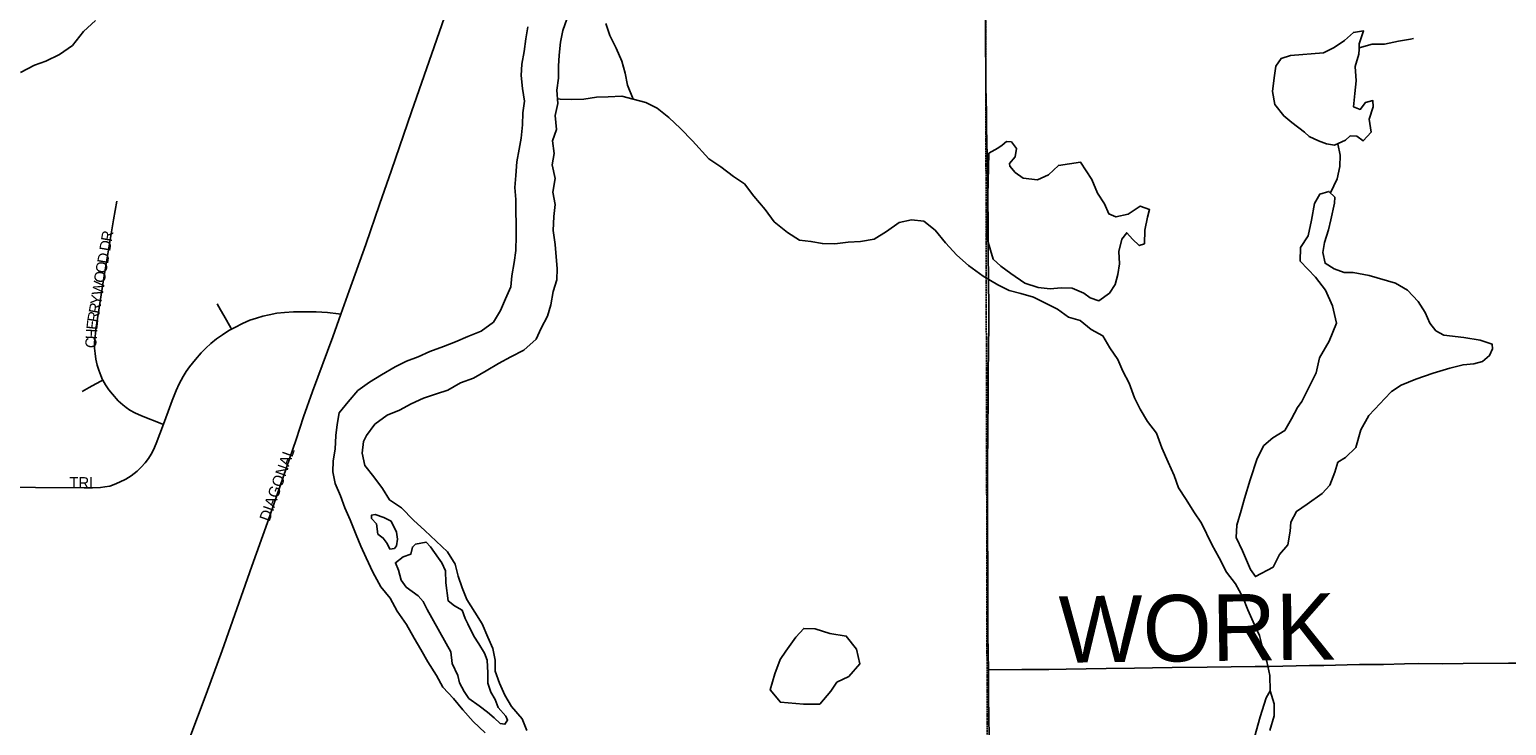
# Model space of a CAD drawing. Header units: feet. Extents: x 2113747 to 2516209, y 960708 to 1356798.
# Tile 152 of 253: x 2294635 to 2301306, y 1176686 to 1179827. Entities that reach past the tile are written whole.
import ezdxf

# ---------------------------------------------------------------- set-up
doc = ezdxf.new("R2010")
doc.units = ezdxf.units.FT
doc.header["$LTSCALE"] = 50
doc.header["$MEASUREMENT"] = 0
doc.linetypes.add('OhDOT_USTN3', pattern=[0.22, 0.165, -0.055])
for name, color, linetype in [('0_Xref', 7, 'Continuous'), ('GM_X_City_Street', 251, 'Continuous'), ('GM_X_City_Street_Text', 251, 'Continuous'), ('GM_X_Major_River', 5, 'Continuous'), ('GM_X_Minor_Lake', 5, 'Continuous'), ('GM_X_Minor_River', 5, 'Continuous'), ('GM_X_Township', 251, 'OhDOT_USTN3'), ('GM_X_Township_Road', 4, 'Continuous'), ('GM_X_Township_Road_Text', 4, 'Continuous')]:
    doc.layers.add(name, color=color, linetype=linetype)
doc.styles.add('Styledgn030', font='dgn030.shx')

# ---------------------------------------------------------------- blocks, each defined once
blk = doc.blocks.new('POR')
at = {"layer": 'GM_X_City_Street', "flags": 128}
for points in [[(2296041.8, 1178543.2), (2296078.9, 1178647.2), (2296153.8, 1178857.3), (2296216.1, 1179037.1), (2296269.6, 1179192.2), (2296359.9, 1179456), (2296497.4, 1179849.4), (2296600.2, 1180143.8), (2296694.7, 1180402.8), (2296732.5, 1180504.3), (2296798.9, 1180678.9), (2296860.1, 1180835.4), (2296869, 1180857.9), (2296877.8, 1180877.4), (2296889.5, 1180900.4), (2296900, 1180921.3), (2296922.7, 1180963.4), (2296995.2, 1181090), (2297087.4, 1181241.6), (2297203.8, 1181428), (2297303.7, 1181593.8), (2297367.1, 1181697.5), (2297460, 1181836.6), (2297490.2, 1181881.2)], [(2294966.4, 1178244.7), (2294965.3, 1178246.7), (2294956.6, 1178265.2), (2294947.7, 1178290.4), (2294940.6, 1178312.3), (2294934.7, 1178339.9), (2294930.9, 1178364.5), (2294928.2, 1178389.4), (2294928.5, 1178414.2), (2294935.9, 1178483.2), (2294969.8, 1178697), (2295014.9, 1178968.7), (2295029.2, 1179052.7)], [(2295548, 1178475.4), (2295544.6, 1178481.4), (2295513.4, 1178536.4), (2295498.4, 1178562.1), (2295482.9, 1178588.6)], [(2295138, 1176017.9), (2295183.4, 1176143.6), (2295273.9, 1176393.6), (2295359.8, 1176631), (2295432.8, 1176827.4), (2295504.6, 1177024.1), (2295600.4, 1177293.1), (2295639.6, 1177404.8), (2295709.5, 1177602.6), (2295765.1, 1177763.7), (2295838.9, 1177977.2), (2295872.5, 1178079.6), (2295913.6, 1178193.4), (2296005.1, 1178440.2), (2296041.8, 1178543.2)], [(2295548, 1178475.4), (2295562, 1178482.9), (2295596.5, 1178499.7), (2295629.9, 1178514.8), (2295659.6, 1178524.8), (2295688.6, 1178533.9), (2295717.8, 1178540.1), (2295752.4, 1178546.4), (2295786.4, 1178550.4), (2295827, 1178553.3), (2295876.4, 1178553.4), (2295929.6, 1178552.8), (2295980.5, 1178549.7), (2296030.7, 1178544.2), (2296041.8, 1178543.2)], [(2295239.7, 1178045.4), (2295261.1, 1178102.8), (2295279.8, 1178152.1), (2295296.7, 1178197.2), (2295310.5, 1178227.7), (2295329.1, 1178261.6), (2295342.2, 1178283.3), (2295358, 1178304.6), (2295384.4, 1178337.5), (2295409.9, 1178367.5), (2295431.7, 1178389.2), (2295454.3, 1178410.4), (2295479.5, 1178430.9), (2295506.1, 1178449.7), (2295534.7, 1178468.2), (2295548, 1178475.4)], [(2294872.1, 1178193), (2294904.7, 1178210.8), (2294935.1, 1178227.5), (2294959.4, 1178240.9), (2294966.4, 1178244.7)], [(2295239.7, 1178045.4), (2295232.8, 1178048), (2295141.3, 1178082.9), (2295110.5, 1178096.8), (2295088.2, 1178109.8), (2295072.1, 1178120.9), (2295055.8, 1178133.6), (2295035.6, 1178151.6), (2295009.7, 1178181.1), (2294993.9, 1178200.4), (2294978.2, 1178223.9), (2294966.4, 1178244.7)], [(2294387.3, 1177762.1), (2294534.5, 1177761.1), (2294662.6, 1177760.1), (2294882.4, 1177758.4), (2294919.8, 1177758.3), (2294955, 1177759.9), (2294974.8, 1177762.4), (2294997.2, 1177766.4), (2295017.6, 1177773.6), (2295041.7, 1177783.8), (2295070, 1177797.5), (2295093.9, 1177812.8), (2295120.5, 1177833.4), (2295138.7, 1177851.9), (2295157.4, 1177871.7), (2295172.3, 1177891.6), (2295184.1, 1177910.1), (2295194.6, 1177929.8), (2295207.1, 1177958), (2295239.7, 1178045.4)]]:
    blk.add_lwpolyline(points, dxfattribs=at)
at = {"layer": 'GM_X_Major_River'}
for p, q in [((2296202.1, 1177595.6), (2296208.5, 1177549.6)), ((2296430.9, 1177208.9), (2296538.3, 1177017.5))]:
    blk.add_line(p, q, dxfattribs=at)
at = {"layer": 'GM_X_Major_River', "flags": 128}
for points in [[(2296143.4, 1177967.1), (2296157, 1177995.2), (2296194.4, 1178045.8), (2296250, 1178086.5), (2296305.7, 1178109.2), (2296359.4, 1178138), (2296415.1, 1178162.7), (2296472.8, 1178183.4), (2296524.6, 1178200.1), (2296582.3, 1178232.8), (2296640, 1178253.6), (2296697.6, 1178286.3), (2296753.3, 1178319.1), (2296808.9, 1178349.8), (2296868.5, 1178380.6), (2296924, 1178429.4), (2296945.4, 1178479.8), (2296974.8, 1178534.2), (2296990.2, 1178584.6), (2296999.6, 1178644.8), (2297017, 1178697.2), (2297018.4, 1178749.3), (2297013.8, 1178801.4), (2297009.2, 1178857.5), (2297000.5, 1178919.5), (2297003.8, 1178983.7), (2297009.2, 1179037.9), (2296998.6, 1179094), (2297009.9, 1179154.3), (2296995.2, 1179216.2), (2297004.6, 1179268.5), (2296998, 1179324.6), (2297015.4, 1179376.9), (2297008.7, 1179439), (2297022.1, 1179493.3), (2297017.4, 1179553.4), (2297024.8, 1179607.6), (2297024.2, 1179661.7), (2297027.7, 1179711.9), (2297033, 1179770.1), (2297044.4, 1179822.4), (2297061.8, 1179874.7)], [(2296886.2, 1179840), (2296876.6, 1179785.8), (2296869, 1179727.7), (2296859.5, 1179671.6), (2296855.9, 1179619.5), (2296862.3, 1179561.4), (2296870.8, 1179503.4), (2296863.2, 1179451.3), (2296861.6, 1179397.2), (2296856.1, 1179337.1), (2296846.5, 1179286.9), (2296836.9, 1179230.8), (2296831.4, 1179168.6), (2296827.8, 1179114.6), (2296832.2, 1179060.5), (2296833.5, 1178896.3), (2296832, 1178830.2), (2296824.4, 1178776.1), (2296812.9, 1178715.9), (2296809.3, 1178665.8), (2296785.7, 1178611.6), (2296762.2, 1178559.3), (2296730.6, 1178507), (2296675, 1178466.5), (2296615.2, 1178442), (2296559.4, 1178417.5), (2296505.7, 1178397.1), (2296443.9, 1178374.6), (2296390.1, 1178350.1), (2296338.3, 1178329.7), (2296286.6, 1178305.2), (2296224.9, 1178268.7), (2296171.2, 1178236.2), (2296117.5, 1178197.8), (2296074, 1178147.4), (2296034.4, 1178097), (2296024.8, 1178044.8), (2296019.2, 1177994.7), (2296015.7, 1177932.6), (2296006.1, 1177880.5), (2296004.5, 1177830.4), (2296014.9, 1177778.4), (2296039.3, 1177722.5), (2296059.7, 1177668.6), (2296084.1, 1177614.7), (2296110.6, 1177546.8), (2296131, 1177494.9), (2296155.3, 1177443.1), (2296185.8, 1177377.2), (2296222.3, 1177311.4), (2296264.7, 1177259.7), (2296295.1, 1177201.8), (2296337.5, 1177142.1), (2296371.9, 1177080.2), (2296402.3, 1177028.4), (2296434.7, 1176972.6), (2296473.2, 1176910.8), (2296501.5, 1176859), (2296549.9, 1176807.3), (2296592.3, 1176755.5), (2296638.6, 1176703.8), (2296693, 1176652.2)], [(2296880.7, 1176663.6), (2296860.3, 1176715.6), (2296811.9, 1176771.3), (2296781.6, 1176823.1), (2296757.2, 1176877), (2296738.8, 1176930.9), (2296738.4, 1176981), (2296728, 1177033), (2296705.6, 1177084.9), (2296679.2, 1177144.7), (2296646.8, 1177196.6), (2296610.4, 1177254.4), (2296590, 1177306.3), (2296571.6, 1177360.2), (2296557.2, 1177414.1), (2296522.8, 1177469.9), (2296472.5, 1177517.6), (2296420.2, 1177565.3), (2296369.8, 1177612.9), (2296315.4, 1177668.6), (2296261.2, 1177704.2), (2296228.9, 1177756.1), (2296190.5, 1177807.8), (2296150.1, 1177859.6), (2296137.7, 1177915.6), (2296143.4, 1177967.1)], [(2296208.5, 1177549.6), (2296232.6, 1177531.8), (2296250.8, 1177507.9), (2296262.9, 1177481.9), (2296282.9, 1177484.1), (2296292.8, 1177496.2), (2296296.6, 1177526.3), (2296292.3, 1177558.3), (2296268, 1177608.1), (2296235.9, 1177623.9), (2296195.8, 1177637.6), (2296179.8, 1177635.5), (2296179.9, 1177619.5), (2296202.1, 1177595.6)], [(2296538.3, 1177017.5), (2296544.7, 1176965.4), (2296569.1, 1176911.6), (2296577.3, 1176877.6), (2296597.6, 1176839.7), (2296619.8, 1176807.8), (2296666, 1176774.1), (2296704.2, 1176746.4), (2296734.4, 1176720.6), (2296760.6, 1176694.8), (2296782.6, 1176690.9), (2296794.4, 1176709), (2296786.3, 1176727), (2296752, 1176766.8), (2296737.8, 1176802.7), (2296719.5, 1176836.6), (2296705.2, 1176876.6), (2296704.9, 1176922.6), (2296702.4, 1176980.7), (2296690.2, 1177012.6), (2296663.9, 1177054.5), (2296641.6, 1177088.4), (2296615.2, 1177144.2), (2296603.1, 1177168.2), (2296588.8, 1177206.1), (2296554.7, 1177225.9), (2296526.5, 1177247.7), (2296515.9, 1177329.7), (2296513.5, 1177383.8), (2296497.2, 1177419.7), (2296483, 1177441.6), (2296446.7, 1177491.4), (2296426.6, 1177513.3), (2296378.7, 1177504.9), (2296364.8, 1177490.8), (2296357, 1177458.6), (2296323.2, 1177446.4), (2296287.4, 1177420.1), (2296301.6, 1177386.1), (2296314, 1177342.2), (2296336.2, 1177310.3), (2296390.5, 1177270.7), (2296412.6, 1177244.8), (2296430.9, 1177208.9)]]:
    blk.add_lwpolyline(points, dxfattribs=at)
at = {"layer": 'GM_X_Minor_Lake'}
for p, q in [((2300480, 1179721.6), (2300330.2, 1179710.4)), ((2298968.7, 1179269.4), (2298959.7, 1178888.8)), ((2300446.9, 1178278.4), (2300382.2, 1178148.7)), ((2298096.4, 1177083.7), (2298050.9, 1177021.2))]:
    blk.add_line(p, q, dxfattribs=at)
at = {"layer": 'GM_X_Minor_Lake', "flags": 128}
for points in [[(2300330.2, 1179710.4), (2300288.3, 1179696.1), (2300264.6, 1179661.9), (2300257, 1179609.8), (2300249.5, 1179547.6), (2300260, 1179489.6), (2300300.3, 1179437.8), (2300336.5, 1179408.1), (2300394.8, 1179364.5), (2300415, 1179344.6), (2300457.1, 1179324.9), (2300493.2, 1179311.1), (2300529.2, 1179305.4), (2300578.9, 1179327.8), (2300600.8, 1179348), (2300630.8, 1179346.2), (2300658.9, 1179324.4), (2300694.6, 1179364.8), (2300686.1, 1179422.8), (2300703.7, 1179479), (2300703.5, 1179507), (2300669.6, 1179498.8), (2300645.8, 1179466.5), (2300615.8, 1179478.3), (2300621.3, 1179538.4), (2300626.8, 1179596.6), (2300622.3, 1179660.6), (2300639.9, 1179716.8), (2300641.7, 1179738.9), (2300641.5, 1179762.9), (2300661.1, 1179821.1), (2300615.2, 1179814.8), (2300575.5, 1179778.4), (2300527.8, 1179746), (2300480, 1179721.6)], [(2298959.7, 1178888.8), (2298976.1, 1178830.8), (2298988.4, 1178790.9), (2299022.6, 1178759.1), (2299066.9, 1178725.4), (2299131.2, 1178681.8), (2299191.2, 1178662.2), (2299245.2, 1178656.7), (2299295.2, 1178661.1), (2299345.1, 1178659.4), (2299397.3, 1178637.8), (2299425.4, 1178616), (2299465.5, 1178602.3), (2299513.2, 1178636.7), (2299538.8, 1178677), (2299550.5, 1178721.1), (2299558.1, 1178769.2), (2299555.7, 1178825.3), (2299569.2, 1178881.5), (2299591, 1178909.7), (2299617.2, 1178881.8), (2299647.4, 1178852), (2299671.3, 1178860.2), (2299672.8, 1178922.3), (2299684.4, 1178980.5), (2299694.1, 1179014.6), (2299652, 1179030.3), (2299598.3, 1178993.8), (2299542.5, 1178981.4), (2299510.4, 1178995.2), (2299490.1, 1179041.1), (2299459.7, 1179088.9), (2299433.3, 1179150.8), (2299382.7, 1179228.5), (2299282.9, 1179213.7), (2299237.3, 1179171.3), (2299187.5, 1179148.9), (2299123.5, 1179156.4), (2299087.3, 1179182.2), (2299063.1, 1179210), (2299061, 1179222), (2299086.8, 1179252.2), (2299092.5, 1179290.4), (2299070.3, 1179320.2), (2299048.3, 1179322.1), (2299028.4, 1179305.9), (2299008.5, 1179291.7), (2298968.7, 1179269.4)], [(2300382.2, 1178148.7), (2300362.4, 1178120.5), (2300334.9, 1178070.2), (2300305.3, 1178017.9), (2300251.6, 1177983.5), (2300209.9, 1177949.1), (2300180.4, 1177890.8), (2300149.1, 1177794.4), (2300123.8, 1177710.1), (2300108.2, 1177655.9), (2300088.8, 1177589.7), (2300085.2, 1177533.6), (2300113.7, 1177473.7), (2300150.3, 1177389.9), (2300172.5, 1177358), (2300252.1, 1177400.7), (2300281.6, 1177457), (2300319.3, 1177501.4), (2300328.8, 1177563.5), (2300332.5, 1177603.6), (2300358.1, 1177651.9), (2300405.8, 1177684.3), (2300473.3, 1177732.9), (2300509, 1177771.2), (2300530.5, 1177829.4), (2300544.2, 1177873.6), (2300580, 1177895.9), (2300625.6, 1177940.3), (2300649, 1178020.6), (2300684.4, 1178084.9), (2300736, 1178139.4), (2300755.8, 1178159.6), (2300787.5, 1178193.9), (2300831.3, 1178222.3), (2300897, 1178248.8), (2300974.7, 1178275.4), (2301050.5, 1178298), (2301110.3, 1178314.5), (2301158.3, 1178318.9), (2301198.1, 1178329.2), (2301229.9, 1178355.5), (2301243.7, 1178385.6), (2301241.5, 1178407.7), (2301187.4, 1178425.3), (2301113.4, 1178436.7), (2301023.4, 1178448), (2300987.2, 1178467.8), (2300961, 1178501.6), (2300938.7, 1178549.5), (2300908.3, 1178599.4), (2300859.9, 1178651.1), (2300805.7, 1178682.7), (2300685.6, 1178717.8), (2300613.5, 1178731.3), (2300573.6, 1178731), (2300527.5, 1178746.6), (2300487.3, 1178772.4), (2300476.9, 1178820.4), (2300484.6, 1178866.5), (2300502.1, 1178922.7), (2300513.8, 1178968.9), (2300529.2, 1179043.1), (2300531, 1179071.1), (2300504.8, 1179096.9), (2300462.9, 1179084.6), (2300439.3, 1179042.4), (2300425.9, 1178966.2), (2300410.4, 1178895.9), (2300376.8, 1178843.6), (2300375.3, 1178781.5), (2300443.8, 1178709.9), (2300488.3, 1178650.2), (2300520.8, 1178580.4), (2300539.4, 1178502.4), (2300506, 1178420), (2300462.6, 1178345.6), (2300446.9, 1178278.4)], [(2298050.9, 1177021.2), (2298025.2, 1176983), (2298001.7, 1176918.7), (2297980.3, 1176846.4), (2298026.7, 1176790.7), (2298130.7, 1176781.5), (2298204.6, 1176782.1), (2298254.1, 1176840.6), (2298281.8, 1176880.8), (2298335.5, 1176907.3), (2298385.1, 1176963.7), (2298370.6, 1177029.7), (2298324.1, 1177089.4), (2298250.1, 1177100.9), (2298184, 1177122.4), (2298132, 1177124), (2298096.4, 1177083.7)], [(2300237.8, 1176663.6), (2300257.3, 1176729.8), (2300256.9, 1176783.9), (2300238.4, 1176841.8), (2300220.7, 1176809.7), (2300193.4, 1176725.3), (2300168.1, 1176633)]]:
    blk.add_lwpolyline(points, dxfattribs=at)
at = {"layer": 'GM_X_Minor_River', "flags": 128}
for points in [[(2297362.3, 1179513.3), (2297335.8, 1179577.1), (2297325.4, 1179631.1), (2297311, 1179685.1), (2297284.6, 1179743), (2297256.1, 1179800.8), (2297237.7, 1179854.8)], [(2294933.7, 1179868.8), (2294878.2, 1179818.3), (2294828.7, 1179755.8), (2294771, 1179715.3), (2294709.3, 1179684.8), (2294657.5, 1179666.3), (2294593.8, 1179633.8)], [(2300641.7, 1179745.3), (2300699.5, 1179761.4), (2300755.5, 1179761.8), (2300819.3, 1179774.3), (2300873.2, 1179784.7), (2300887.2, 1179786.8)], [(2300238.4, 1176841.8), (2300237.9, 1176911.9), (2300223.4, 1176973.9), (2300207, 1177025.9), (2300190.5, 1177091.8), (2300162.1, 1177153.7), (2300137.7, 1177207.6), (2300115.3, 1177265.5), (2300082.8, 1177325.3), (2300042.5, 1177377.1), (2300008, 1177442.9), (2299975.5, 1177502.7), (2299928.8, 1177598.5), (2299894.5, 1177650.3), (2299860.1, 1177706.1), (2299825.7, 1177757.9), (2299805.3, 1177813.8), (2299778.8, 1177873.7), (2299750.4, 1177939.6), (2299725.9, 1178005.5), (2299685.5, 1178057.2), (2299651.1, 1178113.1), (2299626.7, 1178164.9), (2299602.2, 1178230.8), (2299573.8, 1178284.7), (2299551.4, 1178338.6), (2299515.1, 1178390.4), (2299482.7, 1178444.2), (2299430.5, 1178473.8), (2299380.2, 1178513.5), (2299328.2, 1178529.1), (2299277.9, 1178564.8), (2299169.6, 1178620), (2299113.5, 1178635.6), (2299059.5, 1178649.2), (2299009.3, 1178674.9), (2298943.1, 1178714.4), (2298876.7, 1178762), (2298824.4, 1178809.6), (2298772, 1178865.3), (2298725.6, 1178921), (2298675.4, 1178962.7), (2298619.4, 1178968.3), (2298563.5, 1178955.8), (2298505.9, 1178915.3), (2298450.2, 1178880.8), (2298388.3, 1178870.3), (2298332.4, 1178867.9), (2298272.5, 1178859.4), (2298216.6, 1178861), (2298164.5, 1178870.6), (2298112.5, 1178876.2), (2298058.3, 1178911.8), (2297998, 1178959.4), (2297957.6, 1179015.2), (2297907.2, 1179074.9), (2297864.8, 1179130.6), (2297814.6, 1179164.3), (2297758.3, 1179207.9), (2297704, 1179243.6), (2297629.5, 1179325.1), (2297575.1, 1179380.7), (2297522.8, 1179430.4), (2297470.5, 1179472), (2297418.3, 1179497.7), (2297362.3, 1179513.3), (2297310.2, 1179526.9), (2297248.3, 1179524.4), (2297196.3, 1179522), (2297138.5, 1179513.5), (2297084.5, 1179511.1), (2297032.6, 1179512.7), (2297020.5, 1179513.9)], [(2300511.5, 1179090.3), (2300542.3, 1179153.3), (2300553.9, 1179209.5), (2300555.5, 1179259.6), (2300544, 1179312.1)]]:
    blk.add_lwpolyline(points, dxfattribs=at)
at = {"layer": 'GM_X_Township', "flags": 128}
blk.add_lwpolyline([(2298809.6, 1195370.6), (2299323.8, 1195370.3), (2300042.5, 1195361.9), (2303164.9, 1195327.8), (2305509.1, 1195320.5), (2308630.4, 1195310.2), (2313387.7, 1195294.5), (2318541.5, 1195277.6), (2322464.4, 1195264.6), (2323786.2, 1195265.1), (2328174.7, 1195266.6), (2328207.9, 1193014.6), (2328270, 1188810.5), (2328244, 1184236.4), (2328255.7, 1182375.4), (2328359.8, 1174454.7), (2328407, 1169147.7), (2328408.4, 1168988.9), (2328233.3, 1168990.1), (2325683.2, 1169007.8), (2325636.8, 1169001.7), (2325525.5, 1169000.1), (2322514.9, 1168974.5), (2318230.4, 1168931.3), (2313731, 1168875.5), (2311770.2, 1168874.9), (2309530.2, 1168866.9), (2299914, 1168806.1), (2299326, 1168799.4), (2298939.3, 1168800.1), (2298913.2, 1169574.8), (2298946.3, 1174138), (2298965.1, 1174519.2), (2298960.1, 1176941.6), (2298951.6, 1181068.3), (2298921.6, 1183253.9), (2298900.4, 1185554.4), (2298894.1, 1187465.2), (2298891.3, 1190227.1), (2298809.6, 1195370.6)], dxfattribs=at)
at = {"layer": 'GM_X_Township_Road', "flags": 128}
for points in [[(2298966.5, 1176936.6), (2298965.3, 1177013.3), (2298964.5, 1177098.3), (2298964.5, 1177224.5), (2298964.2, 1177283.7), (2298963.6, 1177374.8), (2298963.2, 1177447.8), (2298962.9, 1177497.7), (2298962.2, 1177633.8), (2298961.8, 1177736.3), (2298962.9, 1177874.1), (2298963.8, 1177995.8), (2298964.2, 1178045.2), (2298964.9, 1178137.4), (2298965.5, 1178218.1), (2298965.9, 1178270.2), (2298967.1, 1178384.3), (2298968.4, 1178499.5), (2298968.1, 1178570.8), (2298967.5, 1178696.4), (2298965.9, 1178823.1), (2298965.4, 1178865.4), (2298964.9, 1178968.5), (2298964.5, 1179042.9), (2298963.8, 1179102.6), (2298963.3, 1179141.6), (2298962, 1179200), (2298959.4, 1179317.2), (2298958.1, 1179389.1), (2298957.1, 1179454.5), (2298955.4, 1179567.6), (2298954.3, 1179653.6), (2298953, 1179748.8), (2298952.5, 1179872.6)], [(2298966.5, 1176936.6), (2299118, 1176937.8), (2299239.4, 1176938.5), (2299318, 1176939.3), (2299498.4, 1176942.1), (2299626.3, 1176943.8), (2299708.2, 1176945.2), (2299796.7, 1176948.1), (2299954.3, 1176948.8), (2300170.7, 1176951.5), (2300236.2, 1176951.8), (2300416.6, 1176955.9), (2300482.2, 1176956.8), (2300587, 1176958.8), (2300642.6, 1176960.5), (2300750.7, 1176961), (2300845.8, 1176963.3), (2300908.1, 1176964.7), (2301016.4, 1176964.6), (2301111.5, 1176965.1), (2301314.9, 1176966.4), (2301442.8, 1176967.2), (2301508.1, 1176968.6), (2301626.7, 1176970.4)], [(2298969.5, 1176627.6), (2298968, 1176730.2), (2298967.2, 1176809.2), (2298966.5, 1176936.6)]]:
    blk.add_lwpolyline(points, dxfattribs=at)
at = {"layer": 'GM_X_City_Street_Text', "char_height": 50, "attachment_point": 7, "line_spacing_factor": 0.8, "style": 'Styledgn030'}
for s, insert, rotation in [('{\\Fdgn000|c0;\\C256;R}', (2295006.3, 1178867.5), 80.35963), ('{\\Fdgn000|c0;\\C256;D}', (2294998.9, 1178824.1), 80.34352), ('{\\Fdgn000|c0;\\C256;O}', (2294982, 1178724.3), 80.35313), ('{\\Fdgn000|c0;\\C256;D}', (2294989.4, 1178767.7), 80.35313), ('{\\Fdgn000|c0;\\C256;O}', (2294974.6, 1178681), 80.35313), ('{\\Fdgn000|c0;\\C256;W}', (2294965, 1178624.6), 80.34854), ('{\\Fdgn000|c0;\\C256;R}', (2294951, 1178542.2), 80.362), ('{\\Fdgn000|c0;\\C256;Y}', (2294957.7, 1178581.2), 80.35798), ('{\\Fdgn000|c0;\\C256;E}', (2294940.8, 1178469.8), 83.51199), ('{\\Fdgn000|c0;\\C256;R}', (2294944.5, 1178503.2), 80.53368), ('{\\Fdgn000|c0;\\C256;C}', (2294936.9, 1178388.2), 87.30371), ('{\\Fdgn000|c0;\\C256;H}', (2294938.7, 1178427.7), 87.11357), ('{\\Fdgn000|c0;\\C256;DIAGONAL}', (2295719.7, 1177603), 70.55862), ('{\\Fdgn000|c0;\\C256;TRL}', (2294815.4, 1177756.7), 0.00001)]:
    blk.add_mtext(s, dxfattribs=dict(at, insert=insert, rotation=rotation))
at = {"layer": 'GM_X_Township_Road_Text', "insert": (2299286.2, 1176964.4), "char_height": 300, "attachment_point": 7, "rotation": 0.67349, "line_spacing_factor": 0.8, "style": 'Styledgn030'}
blk.add_mtext('{\\Fdgn000|c0;\\C256;WORK}', dxfattribs=at)

msp = doc.modelspace()

# ---------------------------------------------------------------- block references
at = {"layer": '0_Xref'}
msp.add_blockref('POR', (0, 0), dxfattribs=at)

doc.saveas('drawing.dxf')
